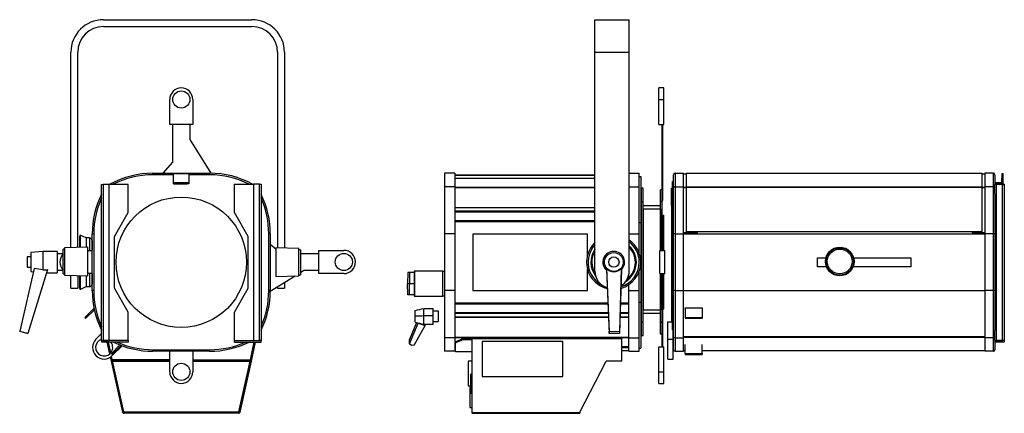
# Model space of a CAD drawing. Header units: millimetres. Extents: x 14 to 1162, y -733 to 476.
# Tile 4 of 4: x 14 to 1162, y 17 to 476. Entities that reach past the tile are written whole.
import ezdxf

# ---------------------------------------------------------------- set-up
doc = ezdxf.new("R2010")
doc.units = ezdxf.units.MM

msp = doc.modelspace()

# ---------------------------------------------------------------- linework, layer by layer
at = {"color": 7, "linetype": 'Continuous', "lineweight": 25}
for p, q in [((111.6, 476), (284.6, 476)), ((684.4, 438), (684.4, 476)), ((684.4, 476), (724.4, 476)), ((724.4, 438), (724.4, 476)), ((111.6, 468), (284.6, 468)), ((73.6, 210.3), (73.6, 438)), ((81.6, 210.6), (81.6, 438)), ((314.6, 438), (314.6, 209.9)), ((322.6, 438), (322.6, 209.7)), ((684.4, 438), (724.4, 438)), ((684.4, 183), (684.4, 438)), ((724.4, 183), (724.4, 438)), ((764.8, 396.5), (758.8, 396.5)), ((758.8, 383), (758.8, 396.5)), ((764.8, 383), (764.8, 396.5)), ((188.8, 354), (188.8, 383)), ((215.8, 383), (215.8, 354)), ((758.8, 354), (758.8, 383)), ((758.8, 383), (764.8, 383)), ((764.8, 354), (764.8, 383)), ((215.8, 354), (188.8, 354)), ((192.4, 309.9), (192.4, 354)), ((212.3, 354), (212.3, 336.5)), ((758.8, 354), (764.8, 354)), ((762.8, 309.9), (762.8, 354)), ((763.6, 309.9), (763.6, 354)), ((212.3, 336.5), (236.9, 297)), ((181.2, 297.1), (192.4, 309.9)), ((762.8, 309.9), (763.6, 309.9)), ((762.8, 277.6), (762.8, 309.9)), ((763.6, 265.2), (763.6, 309.9)), ((169.3, 295.3), (169.3, 297.1)), ((169.3, 297.1), (235.3, 297.1)), ((193.3, 295.3), (169.3, 295.3)), ((193.3, 296.6), (211.3, 296.6)), ((193.3, 286.1), (193.3, 296.6)), ((193.3, 296.6), (193.3, 296.6)), ((193.3, 296.6), (211.3, 296.6)), ((211.3, 296.6), (211.3, 286.1)), ((211.3, 296.6), (211.3, 296.6)), ((235.3, 295.3), (211.3, 295.3)), ((235.3, 297.1), (235.3, 295.3)), ((521, 297.1), (509, 297.1)), ((509, 297.1), (509, 281.3)), ((521, 297.1), (521, 281.3)), ((521, 295.2), (684.4, 295.2)), ((684.4, 294.3), (521, 294.3)), ((521, 291.5), (684.4, 291.5)), ((724.4, 297.1), (736.1, 297.1)), ((736.1, 281.3), (736.1, 297.1)), ((736.1, 293.3), (738.1, 293.3)), ((738.1, 293.3), (738.1, 239.8)), ((774.8, 257.3), (774.8, 287.3)), ((774.8, 287.3), (776, 287.3)), ((776, 280), (776, 295.3)), ((777.8, 297.1), (777.8, 281.3)), ((777.8, 297.1), (787.8, 297.1)), ((787.8, 281.3), (787.8, 297.1)), ((787.8, 296.3), (791.3, 296.3)), ((791.3, 297.1), (1135.3, 297.1)), ((791.3, 281.4), (791.3, 297.1)), ((1135.3, 297.1), (1135.3, 281.4)), ((1135.3, 296.3), (1138.8, 296.3)), ((1148.8, 297.1), (1138.8, 297.1)), ((1138.8, 297.1), (1138.8, 281.3)), ((1148.8, 281.3), (1148.8, 297.1)), ((1150.6, 295.3), (1150.6, 284.1)), ((1158.8, 286.1), (1158.9, 296.6)), ((1158.9, 296.6), (1160.4, 296.6)), ((1160.3, 286.1), (1160.4, 296.6)), ((109.4, 102.1), (109.4, 284.1)), ((109.4, 284.1), (111.4, 284.1)), ((111.4, 284.1), (111.4, 102.1)), ((118.4, 284.1), (111.4, 284.1)), ((118.4, 102.1), (118.4, 284.1)), ((140.4, 284.1), (118.4, 284.1)), ((140.4, 251.1), (140.4, 284.1)), ((193.3, 286.1), (211.3, 286.1)), ((193.3, 284.6), (193.3, 286.1)), ((193.3, 284.6), (209.3, 284.6)), ((211.3, 284.6), (209.3, 284.6)), ((211.3, 286.1), (211.3, 284.6)), ((264.3, 251.2), (264.3, 284.2)), ((264.3, 284.2), (286.3, 284.2)), ((293.3, 284.2), (286.3, 284.2)), ((286.3, 284.2), (286.3, 102.2)), ((293.3, 102.2), (293.3, 284.2)), ((293.3, 284.2), (295.3, 284.2)), ((295.3, 284.2), (295.3, 102.2)), ((521, 281.3), (509, 281.3)), ((509, 281.3), (509, 226.3)), ((521, 281.3), (521, 226.3)), ((521, 280.8), (684.4, 280.8)), ((521, 280.5), (684.4, 280.5)), ((724.4, 281.3), (736.1, 281.3)), ((736.1, 226.3), (736.1, 281.3)), ((740.8, 279.6), (738.8, 279.6)), ((738.8, 263.6), (738.8, 279.6)), ((740.8, 263.6), (740.8, 279.6)), ((762.8, 277.6), (760.8, 277.6)), ((760.8, 263.6), (760.8, 277.6)), ((762.8, 263.6), (762.8, 277.6)), ((773.6, 279.6), (774.8, 279.6)), ((773.6, 259.6), (773.6, 279.6)), ((776, 226.3), (776, 280)), ((777.8, 281.3), (777.8, 226.3)), ((777.8, 281.3), (787.8, 281.3)), ((787.8, 226.3), (787.8, 281.3)), ((787.8, 280.8), (791.3, 280.8)), ((787.8, 280.5), (791.3, 280.5)), ((791.3, 281), (791.3, 281.4)), ((791.3, 281.4), (1135.3, 281.4)), ((791.3, 281), (1135.3, 281)), ((791.3, 228.7), (791.3, 281)), ((1135.3, 281.4), (1135.3, 281)), ((1135.3, 281), (1135.3, 228.7)), ((1135.3, 280.8), (1138.8, 280.8)), ((1135.3, 280.5), (1138.8, 280.5)), ((1138.8, 281.3), (1138.8, 226.3)), ((1148.8, 281.3), (1138.8, 281.3)), ((1148.8, 226.3), (1148.8, 281.3)), ((1152.6, 284.2), (1150.6, 284.2)), ((1152.6, 284.1), (1150.6, 284.1)), ((1150.6, 272.6), (1150.6, 284.1)), ((1151.8, 286.2), (1158.8, 286.1)), ((1151.8, 286.2), (1151.8, 284.7)), ((1151.8, 284.7), (1158.8, 284.6)), ((1152.6, 284.1), (1152.6, 284.2)), ((1152.6, 284.2), (1152.6, 284.2)), ((1159.6, 284.2), (1152.6, 284.2)), ((1152.6, 284.1), (1152.6, 284.2)), ((1152.6, 102.1), (1152.6, 284.1)), ((1159.6, 284.1), (1152.6, 284.1)), ((1158.8, 286.1), (1158.8, 284.6)), ((1158.8, 286.1), (1160.3, 286.1)), ((1161.6, 284.2), (1159.6, 284.2)), ((1159.6, 284.2), (1159.6, 284.1)), ((1159.6, 284.2), (1159.6, 284.2)), ((1159.6, 284.2), (1159.6, 284.1)), ((1159.6, 102.1), (1159.6, 284.1)), ((1159.6, 284.1), (1161.6, 284.1)), ((1161.6, 284.2), (1161.6, 284.1)), ((1161.6, 284.1), (1161.6, 102.1)), ((762.8, 265.2), (763.6, 265.2)), ((1150.6, 272.6), (1150.6, 226.3)), ((521, 257.3), (684.4, 257.3)), ((521, 257.1), (684.4, 257.1)), ((521, 253.1), (684.4, 253.1)), ((740.8, 263.6), (738.8, 263.6)), ((738.8, 123.6), (738.8, 263.6)), ((740.8, 123.6), (740.8, 263.6)), ((760.8, 259), (740.8, 259)), ((760.8, 255), (740.8, 255)), ((740.8, 255), (740.8, 137.6)), ((762.8, 263.6), (760.8, 263.6)), ((760.8, 207.1), (760.8, 263.6)), ((760.8, 255), (760.8, 207.1)), ((762.8, 207.1), (762.8, 263.6)), ((774.8, 259.6), (773.6, 259.6)), ((773.6, 259.6), (773.6, 131.1)), ((776, 257.3), (774.8, 257.3)), ((774.8, 257.3), (774.8, 125.3)), ((124.4, 223.4), (140.4, 251.1)), ((280.3, 223.5), (264.3, 251.2)), ((684.4, 251.7), (521, 251.7)), ((521, 242), (684.4, 242)), ((764.1, 248.1), (764.9, 248.1)), ((764.1, 207.1), (764.1, 248.1)), ((764.9, 207.1), (764.9, 248.1)), ((684.4, 240.6), (521, 240.6)), ((736.1, 239.8), (738.1, 239.8)), ((738.1, 239.8), (738.1, 146.8)), ((84.4, 224.9), (83.5, 223)), ((83.5, 223), (83.5, 210.6)), ((91.3, 221.6), (84.4, 224.9)), ((84.4, 224.9), (84.4, 210.6)), ((95.3, 221.6), (91.3, 221.6)), ((91.3, 221.6), (91.3, 210.8)), ((95.3, 221.6), (95.3, 207.1)), ((98.3, 218.6), (98.3, 207.1)), ((100.3, 226.3), (98.5, 226.3)), ((98.5, 160.3), (98.5, 226.3)), ((100.3, 226.3), (100.3, 160.3)), ((124.4, 162.9), (124.4, 223.4)), ((280.3, 163), (280.3, 223.5)), ((306.1, 226.3), (304.3, 226.3)), ((304.3, 160.3), (304.3, 226.3)), ((306.1, 226.3), (306.1, 160.3)), ((521, 226.3), (509, 226.3)), ((509, 226.3), (509, 160.3)), ((521, 226.3), (521, 160.3)), ((675.6, 226.2), (542.3, 226.2)), ((542.3, 226.2), (542.3, 160.4)), ((675.6, 201.3), (675.6, 226.2)), ((724.4, 226.3), (736.1, 226.3)), ((736.1, 203.5), (736.1, 226.3)), ((777.8, 226.3), (776, 226.3)), ((776, 160.3), (776, 226.3)), ((777.8, 226.3), (787.8, 226.3)), ((777.8, 226.3), (777.8, 160.3)), ((787.8, 227.8), (803.9, 227.8)), ((787.8, 227.8), (803.9, 227.8)), ((787.8, 226.6), (1138.8, 226.6)), ((787.8, 160.3), (787.8, 226.3)), ((1135.3, 228.7), (791.3, 228.7)), ((1135.3, 228.7), (791.3, 228.7)), ((791.3, 228.7), (791.3, 228.7)), ((803.9, 227.8), (803.9, 228.7)), ((803.9, 227.8), (803.9, 227.8)), ((1124.3, 227.8), (1124.3, 228.7)), ((1124.3, 227.8), (1138.8, 227.8)), ((1124.3, 227.8), (1138.8, 227.8)), ((1124.3, 227.8), (1124.3, 227.8)), ((1135.3, 228.7), (1135.3, 228.7)), ((1148.8, 226.3), (1138.8, 226.3)), ((1138.8, 226.3), (1138.8, 160.3)), ((1150.6, 226.3), (1148.8, 226.3)), ((1148.8, 160.3), (1148.8, 226.3)), ((1150.6, 226.3), (1150.6, 160.3)), ((66.3, 208.7), (64.6, 208.7)), ((64.6, 187.5), (64.6, 208.7)), ((93.3, 210.9), (66.3, 210.2)), ((66.3, 210.2), (66.3, 178.2)), ((93.3, 186.5), (93.3, 210.9)), ((93.3, 207.1), (98.5, 207.1)), ((306.1, 214.4), (312.4, 208.9)), ((339.4, 209.3), (312.4, 210)), ((312.4, 210), (312.4, 176.5)), ((339.4, 209.2), (339.4, 209.3)), ((339.4, 177.3), (339.4, 209.2)), ((341.1, 207.8), (339.4, 207.8)), ((341.1, 207.8), (341.1, 178.8)), ((362.8, 180.1), (362.8, 207.1)), ((362.8, 207.1), (391.8, 207.1)), ((760.1, 207.1), (766.1, 207.1)), ((760.1, 180.1), (760.1, 207.1)), ((766.1, 180.1), (766.1, 207.1)), ((26.8, 199.5), (22.8, 199.5)), ((22.8, 199.5), (22.8, 187.5)), ((40.8, 206), (26.8, 204.5)), ((26.8, 204.5), (26.8, 182.5)), ((57.8, 206), (40.8, 206)), ((40.8, 206), (40.8, 184.6)), ((57.8, 206), (57.8, 181)), ((64.6, 203), (57.8, 203)), ((341.1, 203.5), (362.8, 203.5)), ((696.1, 200.7), (697.5, 202.2)), ((943.8, 188.1), (943.8, 198.4)), ((943.8, 198.4), (953.6, 198.4)), ((985.9, 198.4), (1052.8, 198.4)), ((1052.8, 198.4), (1052.8, 188.1)), ((30.9, 186.1), (14, 112.8)), ((22.8, 187.5), (26.8, 187.5)), ((46.4, 184.7), (23.6, 110.2)), ((57.8, 184), (64.6, 184)), ((64.6, 179.7), (64.6, 187.5)), ((93.3, 177.4), (93.3, 186.5)), ((675.6, 160.4), (675.6, 185.2)), ((697.8, 184.5), (701.1, 110.1)), ((697.9, 186), (701.1, 112.7)), ((715.2, 186.1), (713.1, 112.8)), ((715.3, 184.7), (713.1, 110.2)), ((954.2, 188.1), (943.8, 188.1)), ((1052.8, 188.1), (985.4, 188.1)), ((45.3, 181), (23.6, 110.1)), ((26.8, 182.5), (30, 182.2)), ((45.3, 181), (57.8, 181)), ((64.6, 179.7), (66.3, 179.7)), ((66.3, 178.2), (93.3, 177.4)), ((73.6, 163), (73.6, 178)), ((81.6, 177.8), (81.6, 163)), ((83.5, 177.7), (83.5, 163.5)), ((84.4, 177.7), (84.4, 161.6)), ((91.3, 177.5), (91.3, 164.9)), ((98.5, 180.1), (93.3, 180.1)), ((95.3, 180.1), (95.3, 164.9)), ((98.3, 180.1), (98.3, 167.9)), ((334.9, 177.1), (306.1, 159.2)), ((312.4, 176.5), (339.4, 177.3)), ((339.4, 178.8), (341.1, 178.8)), ((345.2, 183.6), (341.1, 181)), ((362.8, 183.6), (345.2, 183.6)), ((391.8, 180.1), (362.8, 180.1)), ((466.4, 181.3), (466, 168.3)), ((468.5, 181.3), (466.4, 181.3)), ((468.5, 181.3), (468.2, 168.3)), ((473.7, 181.3), (468.5, 181.3)), ((474.2, 182.8), (473.7, 182.8)), ((473.7, 182.8), (473.7, 153.8)), ((474.2, 182.8), (474.2, 153.8)), ((507.2, 182.8), (474.2, 182.8)), ((507.2, 153.8), (507.2, 182.8)), ((507.2, 182.8), (509, 182.8)), ((736.1, 160.3), (736.1, 183)), ((760.1, 180.1), (766.1, 180.1)), ((760.8, 123.6), (760.8, 180.1)), ((760.8, 180.1), (760.8, 137.6)), ((762.8, 123.6), (762.8, 180.1)), ((763.6, 112.1), (763.6, 180.1)), ((764.1, 144.7), (764.1, 180.1)), ((764.9, 144.7), (764.9, 180.1)), ((73.6, 163), (81.6, 163)), ((83.5, 163.5), (84.4, 161.6)), ((84.4, 161.6), (91.3, 164.9)), ((91.3, 164.9), (95.3, 164.9)), ((140.4, 135.2), (124.4, 162.9)), ((264.3, 135.3), (280.3, 163)), ((314.6, 163), (314.6, 164.5)), ((314.6, 163), (322.6, 163)), ((322.6, 169.5), (322.6, 163)), ((466.4, 155.3), (466, 168.3)), ((468.2, 168.3), (466, 168.3)), ((473.7, 168.3), (468.2, 168.3)), ((468.5, 155.3), (468.2, 168.3)), ((724.1, 160.3), (724.1, 167.2)), ((100.3, 160.3), (98.5, 160.3)), ((306.1, 160.3), (304.3, 160.3)), ((468.5, 155.3), (466.4, 155.3)), ((473.7, 155.3), (468.5, 155.3)), ((474.2, 153.8), (473.7, 153.8)), ((474.2, 153.8), (507.2, 153.8)), ((509, 153.8), (507.2, 153.8)), ((521, 160.3), (509, 160.3)), ((509, 160.3), (509, 105.2)), ((521, 160.3), (521, 105.2)), ((542.3, 160.4), (675.6, 160.4)), ((724.1, 160.3), (736.1, 160.3)), ((724.1, 105.2), (724.1, 160.3)), ((736.1, 105.2), (736.1, 160.3)), ((776, 109.3), (776, 160.3)), ((777.8, 160.3), (776, 160.3)), ((777.8, 160.3), (777.8, 105.2)), ((777.8, 160.3), (787.8, 160.3)), ((787.8, 105.2), (787.8, 160.3)), ((787.8, 160.3), (1138.8, 160.3)), ((1138.8, 160.3), (1138.8, 105.2)), ((1148.8, 160.3), (1138.8, 160.3)), ((1148.8, 105.2), (1148.8, 160.3)), ((1150.6, 160.3), (1148.8, 160.3)), ((1150.6, 160.3), (1150.6, 113.9)), ((100.6, 139.6), (90, 129)), ((101, 137.9), (91.1, 128)), ((485, 131.1), (485, 139.5)), ((485, 139.5), (496, 139.5)), ((496, 131.1), (496, 139.5)), ((521, 145.9), (699.5, 145.9)), ((699.6, 144.5), (521, 144.5)), ((714.1, 145.9), (724.1, 145.9)), ((724.1, 144.5), (714.1, 144.5)), ((736.1, 146.8), (738.1, 146.8)), ((738.1, 146.8), (738.1, 93.3)), ((764.1, 144.7), (764.1, 139.1)), ((764.1, 144.7), (764.9, 144.7)), ((764.1, 139.1), (764.9, 139.1)), ((764.9, 139.1), (764.9, 144.7)), ((789.8, 139.7), (789.8, 140)), ((809.3, 139.7), (789.8, 139.7)), ((789.8, 139.7), (789.8, 129)), ((809.3, 140), (809.3, 139.7)), ((809.3, 139.7), (809.3, 129)), ((90, 129), (91.1, 128)), ((140.4, 102.1), (140.4, 135.2)), ((264.3, 102.2), (264.3, 135.3)), ((475, 130.9), (475, 137.2)), ((475, 123.4), (475, 130.9)), ((485, 121.1), (485, 131.1)), ((485, 131.1), (496, 131.1)), ((502.3, 136.2), (496, 136.2)), ((496, 121.1), (496, 131.1)), ((502.3, 126.5), (502.3, 136.2)), ((502.3, 124.4), (502.3, 126.5)), ((521, 134.8), (700, 134.8)), ((700.1, 133.4), (521, 133.4)), ((521, 129.5), (700.3, 129.5)), ((521, 129.2), (700.3, 129.2)), ((713.7, 129.5), (724.1, 129.5)), ((713.7, 129.2), (724.1, 129.2)), ((713.8, 134.8), (724.1, 134.8)), ((724.1, 133.4), (713.8, 133.4)), ((760.8, 137.6), (740.8, 137.6)), ((760.8, 133.6), (740.8, 133.6)), ((773.6, 131.1), (774.8, 131.1)), ((773.6, 131.1), (773.6, 124)), ((789.8, 129), (789.8, 128)), ((789.8, 129), (809.3, 129)), ((789.8, 128), (809.3, 128)), ((809.3, 129), (809.3, 128)), ((476.3, 123.1), (468.5, 103.2)), ((468.5, 98), (478.4, 122.1)), ((473.6, 96.6), (486.6, 119.5)), ((478.6, 122.6), (478.4, 122.1)), ((478.4, 122.1), (486.6, 119.5)), ((485, 121.1), (496, 121.1)), ((486.6, 119.5), (487.5, 121.1)), ((496, 124.4), (502.3, 124.4)), ((740.8, 123.6), (738.8, 123.6)), ((738.8, 107.6), (738.8, 123.6)), ((740.8, 107.6), (740.8, 123.6)), ((762.8, 123.6), (760.8, 123.6)), ((760.8, 109.6), (760.8, 123.6)), ((762.8, 109.6), (762.8, 123.6)), ((769.6, 124), (774.8, 124)), ((769.6, 103.5), (769.6, 124)), ((774.8, 125.3), (776, 125.3)), ((774.8, 114.6), (774.8, 125.3)), ((14, 112.8), (23.6, 110.2)), ((14, 112.7), (14, 112.8)), ((23.6, 110.1), (14, 112.7)), ((23.6, 110.2), (23.6, 110.1)), ((102.8, 103.5), (109.4, 110.1)), ((521, 105.2), (509, 105.2)), ((509, 105.2), (509, 89.5)), ((521, 106), (724.1, 106)), ((521, 105.7), (724.1, 105.7)), ((521, 105.2), (521, 89.5)), ((530.1, 103.3), (530.1, 104.3)), ((530.1, 104.3), (541.5, 104.3)), ((541.5, 104.7), (541.5, 104.5)), ((541.5, 104.7), (715.7, 104.7)), ((541.5, 18.3), (541.5, 104.5)), ((541.5, 104.5), (715.7, 104.5)), ((701.1, 112.7), (713.1, 112.8)), ((701.1, 110.1), (701.1, 112.7)), ((713.1, 110.2), (701.1, 110.1)), ((713.1, 112.8), (713.1, 110.2)), ((715.7, 104.7), (715.7, 104.5)), ((715.7, 78), (715.7, 104.5)), ((724.1, 105.2), (736.1, 105.2)), ((724.1, 89.5), (724.1, 105.2)), ((736.1, 89.5), (736.1, 105.2)), ((740.8, 107.6), (738.8, 107.6)), ((762.8, 109.6), (760.8, 109.6)), ((762.8, 112.1), (763.6, 112.1)), ((762.8, 94.6), (762.8, 109.6)), ((763.6, 94.6), (763.6, 112.1)), ((769.6, 103.5), (775.6, 103.5)), ((769.6, 80.5), (769.6, 103.5)), ((775.6, 103.5), (775.6, 114.6)), ((775.6, 104.9), (776, 104.9)), ((775.6, 80.5), (775.6, 103.5)), ((776, 104.9), (776, 109.3)), ((776, 91.3), (776, 104.9)), ((777.8, 105.2), (787.8, 105.2)), ((777.8, 105.2), (777.8, 89.5)), ((1138.8, 106.2), (787.8, 106.2)), ((1138.8, 105.6), (787.8, 105.6)), ((787.8, 89.5), (787.8, 105.2)), ((1148.8, 105.2), (1138.8, 105.2)), ((1138.8, 105.2), (1138.8, 89.5)), ((1148.8, 89.5), (1148.8, 105.2)), ((1150.6, 102.1), (1150.6, 113.9)), ((109.4, 102.1), (109.4, 100.1)), ((140.4, 102.1), (109.4, 102.1)), ((111.4, 102.1), (109.4, 102.1)), ((140.4, 100.1), (109.4, 100.1)), ((111.4, 102.1), (118.4, 102.1)), ((111.4, 102.1), (111.4, 102.1)), ((119.1, 86.6), (116.1, 100.1)), ((120, 87.5), (117.2, 100.1)), ((120.1, 87.6), (117.3, 100.1)), ((140.4, 102.1), (118.4, 102.1)), ((120.8, 87), (130.7, 96.9)), ((121.8, 85.9), (132.2, 96.3)), ((133.4, 95.9), (121.9, 84.4)), ((140.4, 102.1), (140.4, 100.1)), ((140.4, 102.1), (140.4, 102.1)), ((264.3, 100.2), (264.3, 102.2)), ((264.3, 102.2), (295.3, 102.2)), ((264.3, 102.2), (264.3, 102.2)), ((264.3, 102.2), (286.3, 102.2)), ((264.3, 100.2), (295.3, 100.2)), ((287.5, 100.2), (282.6, 78.2)), ((282.8, 79.7), (287.4, 100.2)), ((288.5, 100.2), (283.6, 78)), ((286.3, 102.2), (293.3, 102.2)), ((295.3, 102.2), (293.3, 102.2)), ((293.3, 102.2), (293.3, 102.2)), ((295.3, 100.2), (295.3, 102.2)), ((468.5, 98), (468.5, 103.2)), ((470.5, 96.2), (468.5, 98)), ((473.6, 96.6), (470.5, 96.2)), ((521, 95), (522.1, 95)), ((521, 95), (522.1, 95)), ((521, 94.1), (522.1, 94.1)), ((522.1, 99.5), (522.1, 100.6)), ((522.1, 89), (522.1, 99.5)), ((530.1, 103.3), (541.5, 103.3)), ((647, 100.9), (552.9, 100.9)), ((552.9, 100.9), (552.9, 60)), ((647, 60), (647, 100.9)), ((715.7, 95), (724.1, 95)), ((715.7, 95), (724.1, 95)), ((715.7, 94.1), (724.1, 94.1)), ((736.1, 93.3), (738.1, 93.3)), ((758.8, 94.6), (764.8, 94.6)), ((758.8, 65.6), (758.8, 94.6)), ((764.8, 65.6), (764.8, 94.6)), ((775.6, 99.3), (776, 99.3)), ((789.8, 87), (789.8, 97.5)), ((809.3, 87), (809.3, 97.5)), ((1150.6, 102.1), (1152.6, 102.1)), ((1150.6, 102.1), (1150.6, 91.3)), ((1152.6, 102.1), (1159.6, 102.1)), ((1152.6, 102.1), (1152.6, 100.1)), ((1161.6, 102.1), (1152.6, 102.1)), ((1152.6, 102.1), (1152.6, 102.1)), ((1161.6, 100.1), (1152.6, 100.1)), ((1161.6, 102.1), (1159.6, 102.1)), ((1161.6, 102.1), (1161.6, 102.1)), ((1161.6, 102.1), (1161.6, 100.1)), ((121, 78), (120, 82.8)), ((120.8, 87), (121.8, 85.9)), ((122, 78.2), (120.9, 83.5)), ((121.8, 79.7), (121, 83.5)), ((169.3, 91.3), (235.3, 91.3)), ((169.3, 91.3), (169.3, 89.5)), ((235.3, 89.5), (169.3, 89.5)), ((188.8, 65.6), (188.8, 89.5)), ((215.8, 89.5), (215.8, 65.6)), ((235.3, 89.5), (235.3, 91.3)), ((521, 89.5), (509, 89.5)), ((521, 90.3), (522.1, 90.3)), ((541.5, 89), (522.1, 89)), ((715.7, 90.3), (724.1, 90.3)), ((724.1, 89.5), (736.1, 89.5)), ((769.6, 80.5), (775.6, 80.5)), ((777.8, 89.5), (787.8, 89.5)), ((787.8, 90.3), (789.8, 90.3)), ((789.8, 87), (809.3, 87)), ((789.8, 87), (789.8, 85.9)), ((789.8, 85.9), (809.3, 85.9)), ((809.3, 90.3), (1138.8, 90.3)), ((809.3, 87), (809.3, 85.9)), ((1148.8, 89.5), (1138.8, 89.5)), ((122, 78.2), (121, 78)), ((134.2, 18.6), (121, 78)), ((188.8, 79.7), (121.8, 79.7)), ((135.2, 18.8), (122, 78.2)), ((122.1, 78.3), (188.8, 78.3)), ((122.1, 78.3), (122.1, 78)), ((135.2, 19), (122.1, 78)), ((122.1, 78), (188.8, 78)), ((215.8, 79.7), (282.8, 79.7)), ((282.6, 78.3), (215.8, 78.3)), ((215.8, 78), (282.6, 78)), ((282.6, 78.2), (269.4, 18.8)), ((269.5, 19), (282.6, 78)), ((283.6, 78), (270.4, 18.6)), ((282.6, 78.3), (282.6, 78)), ((282.6, 78.2), (283.6, 78)), ((541.5, 77.8), (536.8, 77.8)), ((536.8, 77.8), (536.8, 49.4)), ((666.7, 18.6), (697.7, 78)), ((715.7, 78), (697.7, 78)), ((126.2, 59.2), (126.2, 59.2)), ((278.4, 59.3), (278.4, 59.3)), ((541.5, 62.7), (539.8, 62.7)), ((539.8, 40.7), (539.8, 62.7)), ((552.9, 60.2), (647, 60.2)), ((552.9, 60), (647, 60)), ((758.8, 65.6), (764.8, 65.6)), ((758.8, 52.1), (758.8, 65.6)), ((764.8, 52.1), (764.8, 65.6)), ((536.8, 49.4), (539.8, 49.4)), ((539.8, 47.4), (538.5, 47.4)), ((538.5, 47.4), (538.5, 23.8)), ((758.8, 52.1), (764.8, 52.1)), ((539.8, 40.7), (541.5, 40.7)), ((538.5, 23.8), (541.5, 23.8)), ((134.2, 18.6), (135.2, 18.8)), ((134.3, 18.3), (134.2, 18.6)), ((135.2, 18.5), (134.3, 18.3)), ((135.2, 19), (269.5, 19)), ((135.2, 18.5), (135.2, 18.8)), ((135.5, 18.2), (135.3, 19)), ((135.6, 17.2), (135.6, 18.2)), ((269, 18.2), (135.6, 18.2)), ((269, 17.2), (135.6, 17.2)), ((168.3, 19), (168.3, 18.2)), ((218.9, 19), (218.9, 18.2)), ((269, 18.2), (269, 17.2)), ((269.3, 19), (269.1, 18.2)), ((270.4, 18.6), (269.4, 18.8)), ((269.4, 18.8), (269.4, 18.5)), ((270.4, 18.3), (269.4, 18.5)), ((270.4, 18.6), (270.4, 18.3)), ((541.5, 18.3), (666.7, 18.3)), ((541.5, 17.2), (541.5, 18.3)), ((541.5, 17.2), (666.7, 17.2)), ((666.7, 18.3), (666.7, 18.6)), ((666.7, 18.3), (666.7, 17.2))]:
    msp.add_line(p, q, dxfattribs=at)
for centre, radius in [((202.3, 383), 10), ((202.3, 193.3), 76), ((969.8, 194.2), 16.7), ((969.8, 194.2), 16), ((969.8, 194.2), 14.5), ((391.8, 193.6), 10), ((706.5, 193.5), 11), ((706.5, 193.5), 6), ((202.3, 65.6), 10)]:
    msp.add_circle(centre, radius, dxfattribs=at)
for centre, radius, start, end in [((111.6, 438), 38, 90, 180), ((284.6, 438), 38, 0, 90), ((111.6, 438), 30, 90, 180), ((284.6, 438), 30, 0, 90), ((202.3, 383), 13.5, 0, 180), ((169.3, 193.3), 103.8, 90, 118.8897), ((169.3, 193.3), 102, 90, 117.0005), ((235.3, 193.3), 103.8, 61.2369, 90), ((235.3, 193.3), 102, 63.1366, 90), ((777.8, 295.3), 1.8, 90, 180), ((1148.8, 295.3), 1.8, 0, 90), ((1158.8, 286.1), 1.51, 269.3338, 359.3338), ((1158.8, 286.1), 0.01, 269.3338, 359.3338), ((202.3, 226.3), 103.8, 153.4852, 180), ((202.3, 226.3), 102, 155.5898, 180), ((202.3, 226.3), 103.8, 0, 26.3688), ((202.3, 226.3), 102, 0, 24.2496), ((95.3, 218.6), 3, 0, 90), ((706.2, 193.3), 31.6, 0, 54.7698), ((391.8, 193.6), 13.5, 270, 90), ((706.2, 193.3), 31.6, 133.5268, 256.4963), ((706.2, 193.3), 29.8, 136.9361, 244.7755), ((706.2, 193.3), 26.5, 145.2768, 218.3303), ((706.2, 193.3), 26.4, 145.5714, 217.7819), ((706.2, 193.3), 29.8, 0, 52.2688), ((706.2, 193.3), 26.5, 0, 46.4925), ((706.2, 193.3), 26.4, 0, 46.2991), ((706.2, 193.3), 25.4, 0, 44.1017), ((74.3, 193.6), 13.5, 135.3348, 224.7847), ((74.3, 193.6), 10, 165.9301, 194.0699), ((706.2, 193.3), 25.4, 149.0168, 212.177), ((706.2, 193.3), 12.5, 143.6356, 228.2092), ((706.5, 193.5), 12.5, 314.3295, 226.5698), ((706.2, 193.3), 31.6, 285.5079, 0), ((706.2, 193.3), 29.8, 286.5867, 0), ((706.2, 193.3), 26.5, 302.0174, 0), ((706.2, 193.3), 26.4, 302.5657, 0), ((706.2, 193.3), 25.4, 308.1706, 0), ((704.4, 183), 20, 180, 253.5218), ((704.4, 183), 20, 301.0214, 0), ((95.3, 167.9), 3, 270, 0), ((202.3, 160.3), 103.8, 180, 206.5148), ((202.3, 160.3), 102, 180, 204.4102), ((202.3, 160.3), 103.8, 333.6312, 0), ((202.3, 160.3), 102, 335.7504, 0), ((112.4, 94), 13.5, 135, 315), ((112.4, 94), 10, 107.182, 315), ((112.4, 94), 10, 315, 38.0152), ((169.3, 193.3), 103.8, 243.7779, 270), ((169.3, 193.3), 102, 245.9119, 270), ((235.3, 193.3), 103.8, 270, 296.3599), ((235.3, 193.3), 102, 270, 294.2398), ((1152.6, 102.1), 2, 180, 270), ((1152.6, 102.1), 0.001, 180, 270), ((777.8, 91.3), 1.8, 180, 270), ((1148.8, 91.3), 1.8, 270, 0), ((202.3, 65.6), 13.5, 180, 0), ((135.6, 18.6), 1.4, 192.5, 270), ((135.6, 18.6), 0.4, 192.5, 270), ((269, 18.6), 0.4, 270, 347.5), ((269, 18.6), 1.4, 270, 347.5)]:
    msp.add_arc(centre, radius, start, end, dxfattribs=at)
for centre, major_axis, ratio, start_param, end_param in [((-951.5, 193.5), (1383.8, -0.3), 0.00903, 5.511957, 5.517768), ((49.1, 193.5), (3.8, 12.5), 0.002194, 2.362758, 3.142263), ((706.5, 193.8), (-0.1, 11.6), 0.999694, 2.305876, 3.977309)]:
    msp.add_ellipse(centre, major_axis=major_axis, ratio=ratio, start_param=start_param, end_param=end_param, dxfattribs=at)
for points, knots in [([(777.8, 281.3), (777.7, 281.3), (777.7, 281.3), (777.5, 281.3), (777.4, 281.2), (777.3, 281.2), (777.1, 281.2), (776.9, 281.1), (776.7, 281), (776.4, 280.8), (776.2, 280.6), (776, 280.3), (776, 280.1), (776, 280), (776, 280)], [0, 0, 0, 0, 0.042516, 0.085039, 0.127584, 0.170162, 0.212777, 0.317813, 0.42324, 0.527901, 0.633015, 0.844386, 0.994175, 1, 1, 1, 1]), ([(1150.6, 280), (1150.6, 280), (1150.6, 280), (1150.6, 280.1), (1150.5, 280.3), (1150.5, 280.4), (1150.3, 280.7), (1150, 281), (1149.6, 281.2), (1149.2, 281.2), (1149, 281.3), (1148.8, 281.3), (1148.8, 281.3)], [0, 0, 0, 0, 0.040991, 0.081968, 0.122926, 0.222877, 0.322554, 0.536259, 0.747947, 0.854236, 0.960315, 1, 1, 1, 1]), ([(777.8, 105.2), (777.7, 105.2), (777.7, 105.2), (777.5, 105.2), (777.4, 105.3), (777.3, 105.3), (777.1, 105.3), (776.9, 105.4), (776.7, 105.5), (776.4, 105.7), (776.2, 105.9), (776, 106.2), (776, 106.4), (776, 106.5), (776, 106.5)], [0, 0, 0, 0, 0.042516, 0.085039, 0.127584, 0.170162, 0.212777, 0.317813, 0.42324, 0.527901, 0.633015, 0.844386, 0.994175, 1, 1, 1, 1]), ([(1150.6, 106.5), (1150.6, 106.5), (1150.6, 106.5), (1150.6, 106.4), (1150.5, 106.3), (1150.5, 106.1), (1150.3, 105.8), (1150, 105.6), (1149.6, 105.4), (1149.2, 105.3), (1149, 105.2), (1148.8, 105.2), (1148.8, 105.2)], [0, 0, 0, 0, 0.040991, 0.081968, 0.122926, 0.222877, 0.322554, 0.536259, 0.747947, 0.854236, 0.960315, 1, 1, 1, 1]), ([(121.8, 79.7), (121.8, 79.5), (121.9, 79.3), (121.9, 78.9), (121.9, 78.8), (122, 78.5), (122, 78.4), (122, 78.3), (122.1, 78.3), (122.1, 78.3)], [0, 0, 0, 0, 0.25, 0.25, 0.5, 0.5, 0.75, 0.75, 1, 1, 1, 1]), ([(282.6, 78.3), (282.6, 78.3), (282.6, 78.3), (282.6, 78.4), (282.7, 78.5), (282.7, 78.8), (282.7, 78.9), (282.8, 79.3), (282.8, 79.5), (282.8, 79.7)], [0, 0, 0, 0, 0.25, 0.25, 0.5, 0.5, 0.75, 0.75, 1, 1, 1, 1])]:
    msp.add_open_spline(points, degree=3, knots=knots, dxfattribs=at)
for points in [[(40.8, 184.6), (37.5, 185.1), (34.2, 185.6), (30.9, 186.1)], [(697.9, 186), (697.9, 185.4), (697.9, 184.9), (697.9, 184.5)], [(715.2, 184.6), (715.2, 185.1), (715.2, 185.6), (715.2, 186.1)], [(475, 137.2), (478.4, 138), (481.7, 138.8), (485, 139.5)], [(475, 130.9), (478.4, 130.9), (481.7, 131), (485, 131.1)], [(475, 123.4), (478.4, 122.6), (481.7, 121.9), (485, 121.1)], [(522.1, 100.6), (524.8, 101.8), (527.5, 103), (530.1, 104.3)], [(522.1, 99.5), (524.8, 100.6), (527.5, 101.9), (530.1, 103.3)]]:
    msp.add_open_spline(points, degree=3, dxfattribs=at)

doc.saveas('drawing.dxf')
